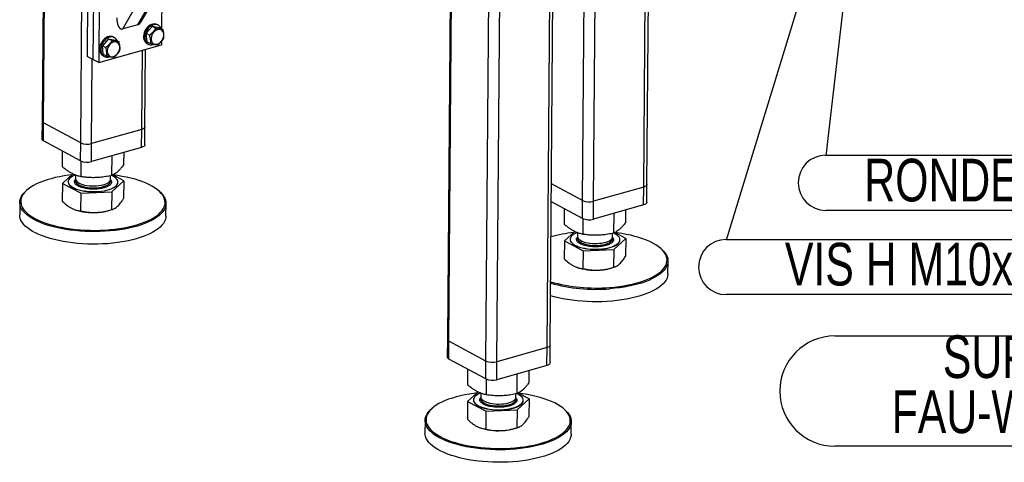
# Model space of a CAD drawing. Header units: millimetres. Extents: x 5 to 589, y 5 to 415.
# Tile 26 of 42: x 405 to 486, y 214 to 251. Entities that reach past the tile are written whole.
import ezdxf

# ---------------------------------------------------------------- set-up
doc = ezdxf.new("R2010")
doc.units = ezdxf.units.MM
doc.layers.add('NOTES', color=6, linetype='Continuous')
doc.layers.add('TRAIT-FORT', color=4, linetype='Continuous', lineweight=25)
doc.styles.add('SLDTEXTSTYLE0', font='TXT', dxfattribs={"width": 0.75})
doc.dimstyles.new('SLDDIMSTYLE3', dxfattribs={"dimtxt": 0.18, "dimasz": 2, "dimexe": 0, "dimexo": 0.0625, "dimgap": 0, "dimtad": 0, "dimtih": 1, "dimtoh": 1, "dimdec": 0, "dimrnd": 1e-09, "dimzin": 0, "dimdsep": 46, "dimtxsty": 'Standard', "dimsah": 1, "dimcen": 0.09, "dimadec": 0, "dimazin": 0, "dimtfac": 2, "dimtdec": 0, "dimtofl": 0, "dimtmove": 0, "dimatfit": 3, "dimfxl": 1, "dimfrac": 2, "dimtolj": 1, "dimtzin": 0, "dimarcsym": 0})

# ---------------------------------------------------------------- blocks, each defined once
blk = doc.blocks.new('SW_NOTE_20')
at = {"layer": 'NOTES', "color": 0}
for p, q in [((-47.17, 4.528), (-4.528, 4.528)), ((-4.528, -4.528), (-47.17, -4.528))]:
    blk.add_line(p, q, dxfattribs=at)
for centre, start, end in [((-47.17, 0), 90, 270), ((-4.528, 0), 270, 90)]:
    blk.add_arc(centre, 4.528, start, end, dxfattribs=at)
at = {"layer": 'NOTES', "color": 0, "char_height": 3.5, "attachment_point": 2, "style": 'SLDTEXTSTYLE0'}
for s, insert in [('SUPPORT M36', (-25.933, 4.575)), ('FAU-WSIGHT11-007', (-25.936, 0.05))]:
    blk.add_mtext(s, dxfattribs=dict(at, insert=insert))
blk = doc.blocks.new('SW_NOTE_21')
at = {"layer": 'NOTES', "color": 0}
for p, q in [((0, 0.046), (37.233, 0.046)), ((37.233, -4.482), (0, -4.482))]:
    blk.add_line(p, q, dxfattribs=at)
for centre, start, end in [((0, -2.218), 90, 270), ((37.233, -2.218), 270, 90)]:
    blk.add_arc(centre, 2.264, start, end, dxfattribs=at)
at = {"layer": 'NOTES', "color": 0, "insert": (18.677, -0.227), "char_height": 3.5, "attachment_point": 2, "style": 'SLDTEXTSTYLE0'}
blk.add_mtext('VIS H M10x30-26', dxfattribs=at)
blk = doc.blocks.new('SW_NOTE_22')
at = {"layer": 'NOTES', "color": 0}
for p, q in [((0, 0.046), (34.34, 0.046)), ((34.34, -4.482), (0, -4.482))]:
    blk.add_line(p, q, dxfattribs=at)
for centre, start, end in [((0, -2.218), 90, 270), ((34.34, -2.218), 270, 90)]:
    blk.add_arc(centre, 2.264, start, end, dxfattribs=at)
at = {"layer": 'NOTES', "color": 0, "insert": (17.014, -0.245), "char_height": 3.5, "attachment_point": 2, "style": 'SLDTEXTSTYLE0'}
blk.add_mtext('RONDELLE M 10', dxfattribs=at)

msp = doc.modelspace()

# ---------------------------------------------------------------- linework, layer by layer
at = {"layer": 'TRAIT-FORT', "color": 4, "linetype": 'Continuous', "lineweight": 25}
for p, q in [((407.327, 298.486), (406.886, 242.286)), ((407.011, 242.135), (407.453, 298.419)), ((410.052, 240.498), (410.492, 296.629)), ((456.26, 236.876), (456.703, 293.368)), ((456.52, 237.075), (456.962, 293.357)), ((415.041, 250.484), (435.394, 286.155)), ((413.515, 249.852), (433.903, 285.583)), ((414.738, 250.198), (435.029, 285.759)), ((452.141, 235.709), (452.5, 281.513)), ((440.586, 280.581), (440.144, 224.38)), ((440.269, 224.23), (440.711, 280.513)), ((451.246, 235.768), (451.6, 280.91)), ((448.324, 223.7), (448.768, 280.192)), ((448.584, 223.9), (449.026, 280.181)), ((444.205, 222.534), (444.651, 279.291)), ((443.31, 222.593), (443.751, 278.723)), ((410.717, 264.523), (410.584, 247.6)), ((411.193, 264.267), (411.06, 247.344)), ((411.668, 264.011), (411.535, 247.088)), ((416.722, 253.43), (416.694, 249.866)), ((414.738, 250.198), (413.515, 249.852)), ((415.943, 250.075), (415.435, 249.496)), ((415.943, 250.075), (416.227, 249.921)), ((415.943, 250.075), (416.522, 249.958)), ((416.432, 250.155), (416.337, 250.206)), ((416.522, 249.958), (416.807, 249.805)), ((412.338, 249.054), (411.831, 248.476)), ((412.338, 249.054), (412.623, 248.901)), ((412.338, 249.054), (412.918, 248.938)), ((412.828, 249.134), (412.733, 249.186)), ((412.918, 248.938), (413.203, 248.784)), ((415.435, 249.496), (415.72, 249.343)), ((415.508, 248.802), (415.435, 249.496)), ((411.535, 247.088), (416.684, 248.546)), ((411.831, 248.476), (412.116, 248.323)), ((411.903, 247.781), (411.831, 248.476)), ((415.066, 241.605), (415.117, 248.103)), ((415.325, 241.805), (415.376, 248.176)), ((415.503, 248.656), (415.598, 248.605)), ((415.508, 248.802), (415.792, 248.648)), ((416.686, 248.83), (416.684, 248.546)), ((411.06, 247.344), (410.584, 247.6)), ((410.947, 240.439), (411.001, 247.376)), ((411.535, 247.088), (411.06, 247.344)), ((411.899, 247.636), (411.994, 247.585)), ((411.903, 247.781), (412.188, 247.628)), ((406.886, 242.286), (406.874, 240.814)), ((406.999, 240.664), (407.011, 242.135)), ((410.052, 240.498), (407.011, 242.135)), ((415.066, 241.605), (410.947, 240.439)), ((415.054, 240.134), (415.066, 241.605)), ((415.314, 240.334), (415.325, 241.805)), ((410.04, 239.027), (406.999, 240.664)), ((410.04, 239.027), (410.052, 240.498)), ((410.935, 238.968), (410.947, 240.439)), ((415.054, 240.134), (410.935, 238.968)), ((408.558, 238.527), (408.568, 239.819)), ((412.612, 237.829), (412.625, 239.446)), ((413.599, 238.741), (413.607, 239.724)), ((410.091, 237.722), (410.102, 238.998)), ((409.398, 237.964), (408.548, 237.178)), ((409.633, 237.862), (409.63, 237.544)), ((412.51, 237.521), (412.512, 237.809)), ((413.589, 237.392), (412.686, 237.866)), ((408.548, 237.178), (408.536, 235.718)), ((408.548, 237.178), (410.081, 236.373)), ((409.024, 237.316), (409.024, 237.301)), ((412.602, 236.48), (413.589, 237.392)), ((413.113, 237.269), (413.113, 237.284)), ((413.589, 237.392), (413.577, 235.932)), ((451.246, 235.768), (448.688, 237.145)), ((456.26, 236.876), (452.141, 235.709)), ((456.248, 235.404), (456.26, 236.876)), ((456.508, 235.604), (456.52, 237.075)), ((405.709, 236.678), (405.637, 236.618)), ((410.069, 234.913), (410.081, 236.373)), ((410.081, 236.373), (412.602, 236.48)), ((412.602, 236.48), (412.59, 235.02)), ((416.489, 236.533), (416.417, 236.594)), ((405.055, 235.618), (405.047, 234.588)), ((417.046, 234.493), (417.055, 235.524)), ((451.234, 234.297), (448.677, 235.674)), ((451.234, 234.297), (451.246, 235.768)), ((452.129, 234.238), (452.141, 235.709)), ((456.248, 235.404), (452.129, 234.238)), ((409.541, 235.028), (409.569, 235.018)), ((412.532, 234.994), (412.685, 235.048)), ((449.752, 233.797), (449.762, 235.089)), ((453.806, 233.099), (453.819, 234.716)), ((454.793, 234.011), (454.801, 234.994)), ((451.286, 232.992), (451.296, 234.268)), ((450.592, 233.234), (449.742, 232.448)), ((450.827, 233.132), (450.824, 232.814)), ((453.704, 232.791), (453.706, 233.079)), ((454.783, 232.662), (453.88, 233.137)), ((449.742, 232.448), (449.73, 230.988)), ((449.742, 232.448), (451.275, 231.643)), ((450.218, 232.586), (450.218, 232.571)), ((453.796, 231.75), (454.783, 232.662)), ((454.307, 232.539), (454.307, 232.554)), ((454.783, 232.662), (454.771, 231.202)), ((451.275, 231.643), (451.264, 230.183)), ((451.275, 231.643), (453.796, 231.75)), ((453.796, 231.75), (453.784, 230.29)), ((457.683, 231.803), (457.611, 231.864)), ((450.735, 230.298), (450.763, 230.288)), ((453.726, 230.265), (453.879, 230.318)), ((458.241, 229.764), (458.249, 230.794)), ((440.144, 224.38), (440.133, 222.909)), ((440.258, 222.758), (440.269, 224.23)), ((443.31, 222.593), (440.269, 224.23)), ((448.573, 222.428), (448.584, 223.9)), ((448.324, 223.7), (444.205, 222.534)), ((448.313, 222.228), (448.324, 223.7)), ((443.299, 221.121), (440.258, 222.758)), ((443.299, 221.121), (443.31, 222.593)), ((444.194, 221.062), (444.205, 222.534)), ((448.313, 222.228), (444.194, 221.062)), ((441.817, 220.622), (441.827, 221.913)), ((445.871, 219.923), (445.883, 221.541)), ((446.858, 220.836), (446.866, 221.819)), ((443.35, 219.816), (443.36, 221.092)), ((442.657, 220.059), (441.806, 219.272)), ((442.891, 219.956), (442.889, 219.638)), ((445.769, 219.616), (445.771, 219.904)), ((446.847, 219.487), (445.944, 219.961)), ((441.806, 219.272), (441.795, 217.812)), ((441.806, 219.272), (443.34, 218.467)), ((442.283, 219.41), (442.282, 219.396)), ((445.86, 218.574), (446.847, 219.487)), ((446.371, 219.363), (446.371, 219.378)), ((446.847, 219.487), (446.836, 218.026)), ((438.968, 218.772), (438.895, 218.713)), ((443.328, 217.007), (443.34, 218.467)), ((443.34, 218.467), (445.86, 218.574)), ((445.86, 218.574), (445.849, 217.114)), ((449.747, 218.628), (449.675, 218.688)), ((438.314, 217.712), (438.305, 216.682)), ((450.305, 216.588), (450.313, 217.618)), ((442.799, 217.122), (442.827, 217.112)), ((445.791, 217.089), (445.944, 217.142))]:
    msp.add_line(p, q, dxfattribs=at)
at = {"layer": 'TRAIT-FORT', "color": 4, "linetype": 'Continuous', "lineweight": 25, "flags": 128}
for points in [[(416.337, 250.206), (416.335, 250.207), (416.226, 250.249), (416.107, 250.265), (415.982, 250.254), (415.855, 250.216), (415.73, 250.154), (415.612, 250.068), (415.503, 249.961), (415.407, 249.838), (415.328, 249.701), (415.268, 249.556)], [(416.67, 249.879), (416.665, 249.89), (416.605, 249.999), (416.526, 250.089), (416.43, 250.156), (416.321, 250.198), (416.202, 250.214), (416.077, 250.203), (415.95, 250.165), (415.825, 250.102), (415.707, 250.016), (415.598, 249.91), (415.502, 249.787), (415.423, 249.65), (415.363, 249.505)], [(415.831, 248.982), (415.855, 248.868), (415.9, 248.768), (415.965, 248.688), (416.046, 248.63), (416.141, 248.596), (416.245, 248.59), (416.353, 248.61), (416.461, 248.656), (416.564, 248.725), (416.657, 248.816), (416.737, 248.923), (416.8, 249.043), (416.843, 249.169), (416.865, 249.297), (416.864, 249.42), (416.84, 249.534), (416.795, 249.634), (416.73, 249.714), (416.649, 249.772), (416.554, 249.806), (416.45, 249.812), (416.342, 249.792), (416.234, 249.746), (416.131, 249.677), (416.038, 249.586), (415.958, 249.479), (415.895, 249.359), (415.852, 249.233), (415.83, 249.105), (415.831, 248.982)], [(412.733, 249.186), (412.731, 249.187), (412.622, 249.229), (412.503, 249.244), (412.378, 249.233), (412.251, 249.196), (412.126, 249.133), (412.007, 249.047), (411.899, 248.941), (411.803, 248.817), (411.724, 248.681), (411.664, 248.536)], [(413.066, 248.858), (413.061, 248.869), (413.001, 248.979), (412.922, 249.069), (412.826, 249.136), (412.717, 249.178), (412.598, 249.193), (412.473, 249.182), (412.346, 249.145), (412.221, 249.082), (412.102, 248.996), (411.994, 248.89), (411.898, 248.766), (411.819, 248.63), (411.759, 248.484)], [(415.268, 249.556), (415.229, 249.407), (415.213, 249.258), (415.218, 249.116), (415.247, 248.983), (415.297, 248.865), (415.367, 248.764), (415.455, 248.686), (415.503, 248.656)], [(415.363, 249.505), (415.324, 249.356), (415.308, 249.207), (415.314, 249.064), (415.342, 248.932), (415.392, 248.813), (415.462, 248.713), (415.55, 248.635), (415.653, 248.58), (415.767, 248.551), (415.89, 248.549), (416.016, 248.573), (416.031, 248.578)], [(411.664, 248.536), (411.625, 248.386), (411.608, 248.238), (411.614, 248.095), (411.643, 247.962), (411.693, 247.844), (411.763, 247.744), (411.851, 247.665), (411.899, 247.636)], [(411.759, 248.484), (411.72, 248.335), (411.703, 248.187), (411.709, 248.044), (411.738, 247.911), (411.788, 247.793), (411.858, 247.693), (411.946, 247.614), (412.049, 247.559), (412.163, 247.53), (412.286, 247.528), (412.412, 247.552), (412.427, 247.557)], [(412.227, 247.961), (412.251, 247.847), (412.296, 247.748), (412.361, 247.667), (412.442, 247.609), (412.537, 247.576), (412.64, 247.569), (412.749, 247.589), (412.857, 247.635), (412.96, 247.705), (413.053, 247.795), (413.133, 247.903), (413.196, 248.022), (413.239, 248.149), (413.261, 248.276), (413.26, 248.4), (413.236, 248.514), (413.191, 248.613), (413.126, 248.694), (413.045, 248.752), (412.95, 248.785), (412.846, 248.792), (412.738, 248.772), (412.63, 248.726), (412.527, 248.656), (412.434, 248.566), (412.354, 248.458), (412.291, 248.339), (412.247, 248.213), (412.226, 248.085), (412.227, 247.961)], [(415.325, 241.805), (415.318, 241.768), (415.288, 241.721), (415.234, 241.677), (415.159, 241.638), (415.066, 241.605)], [(415.325, 241.805), (415.318, 241.768), (415.288, 241.721), (415.234, 241.677), (415.159, 241.638), (415.066, 241.605)], [(415.314, 240.334), (415.307, 240.297), (415.276, 240.249), (415.222, 240.205), (415.147, 240.166), (415.054, 240.134)], [(409.302, 237.875), (409.062, 237.846), (408.683, 237.789), (408.314, 237.722), (407.959, 237.645), (407.618, 237.559), (407.294, 237.464), (406.987, 237.359), (406.7, 237.247), (406.434, 237.127), (406.19, 237), (405.969, 236.867), (405.772, 236.727), (405.6, 236.583), (405.455, 236.434), (405.336, 236.281), (405.244, 236.126), (405.18, 235.968), (405.144, 235.808), (405.136, 235.648), (405.157, 235.487), (405.205, 235.328), (405.281, 235.17), (405.385, 235.014), (405.516, 234.861), (405.674, 234.712), (405.857, 234.567), (406.064, 234.428), (406.296, 234.294), (406.55, 234.167), (406.826, 234.047), (407.121, 233.934), (407.436, 233.829), (407.768, 233.734), (408.115, 233.647), (408.477, 233.57), (408.851, 233.502), (409.235, 233.445), (409.628, 233.399), (410.028, 233.363), (410.432, 233.338), (410.84, 233.323), (411.249, 233.32), (411.656, 233.329), (412.061, 233.348), (412.461, 233.378), (412.855, 233.419), (413.24, 233.47), (413.614, 233.532), (413.976, 233.604), (414.324, 233.685), (414.657, 233.776), (414.973, 233.876), (415.27, 233.984), (415.546, 234.1), (415.802, 234.224), (416.034, 234.354), (416.244, 234.491), (416.428, 234.633), (416.587, 234.779), (416.719, 234.93), (416.824, 235.085), (416.902, 235.242), (416.952, 235.4), (416.974, 235.561), (416.968, 235.721), (416.933, 235.881), (416.871, 236.04), (416.781, 236.197), (416.663, 236.351), (416.519, 236.503), (416.349, 236.649), (416.153, 236.792), (415.933, 236.928), (415.69, 237.059), (415.425, 237.183), (415.139, 237.299), (414.834, 237.408), (414.511, 237.508), (414.171, 237.599), (413.816, 237.681), (413.448, 237.754), (413.069, 237.816), (412.684, 237.868)], [(409.609, 237.871), (409.499, 237.824), (409.355, 237.749), (409.235, 237.667), (409.141, 237.58), (409.074, 237.489), (409.035, 237.396), (409.024, 237.301), (409.042, 237.206), (409.089, 237.112), (409.163, 237.021), (409.264, 236.934), (409.391, 236.852), (409.541, 236.777), (409.712, 236.708), (409.903, 236.648), (410.11, 236.597), (410.33, 236.556), (410.561, 236.526), (410.798, 236.506), (411.04, 236.498), (411.282, 236.5), (411.521, 236.514), (411.753, 236.539), (411.976, 236.575), (412.187, 236.621), (412.381, 236.676), (412.557, 236.74), (412.713, 236.812), (412.845, 236.891), (412.952, 236.975), (412.952, 236.975)], [(412.952, 236.975), (413.033, 237.064), (413.086, 237.157), (413.111, 237.251), (413.107, 237.346), (413.074, 237.441), (413.014, 237.533), (412.926, 237.622), (412.812, 237.707), (412.674, 237.786), (412.627, 237.809)], [(409.024, 237.301), (409.024, 237.286), (409.042, 237.191), (409.089, 237.097), (409.163, 237.006), (409.264, 236.919), (409.391, 236.837), (409.541, 236.762), (409.712, 236.694), (409.903, 236.634), (410.11, 236.583), (410.33, 236.542), (410.56, 236.511), (410.798, 236.491), (411.04, 236.483), (411.282, 236.486), (411.521, 236.499), (411.753, 236.524), (411.976, 236.56), (412.187, 236.606), (412.381, 236.661), (412.557, 236.725), (412.712, 236.797), (412.845, 236.876), (412.952, 236.961)], [(409.644, 237.464), (409.629, 237.392), (409.64, 237.313), (409.679, 237.235), (409.745, 237.16), (409.836, 237.089), (409.952, 237.024), (410.089, 236.966), (410.246, 236.915), (410.418, 236.873), (410.603, 236.842), (410.797, 236.82), (410.997, 236.809), (411.198, 236.81), (411.396, 236.821), (411.588, 236.843), (411.77, 236.875), (411.938, 236.917), (412.089, 236.968), (412.221, 237.027), (412.33, 237.092), (412.414, 237.163), (412.473, 237.238), (412.504, 237.316), (412.507, 237.395), (412.495, 237.442)], [(409.63, 237.544), (409.636, 237.492), (409.668, 237.414), (409.727, 237.338), (409.812, 237.266), (409.922, 237.199), (410.054, 237.139), (410.206, 237.086), (410.375, 237.042), (410.557, 237.008), (410.749, 236.984), (410.948, 236.97), (411.149, 236.968), (411.348, 236.976), (411.542, 236.995), (411.727, 237.025), (411.899, 237.065), (412.055, 237.114), (412.191, 237.17), (412.306, 237.234), (412.397, 237.304)], [(456.52, 237.075), (456.512, 237.039), (456.482, 236.991), (456.428, 236.947), (456.353, 236.908), (456.26, 236.876)], [(456.52, 237.075), (456.512, 237.039), (456.482, 236.991), (456.428, 236.947), (456.353, 236.908), (456.26, 236.876)], [(416.489, 236.533), (416.592, 236.441), (416.738, 236.287), (416.857, 236.131), (416.949, 235.972), (417.012, 235.811), (417.047, 235.648), (417.053, 235.486), (417.031, 235.324), (416.981, 235.163), (416.902, 235.004), (416.795, 234.847), (416.661, 234.694), (416.5, 234.545), (416.313, 234.402), (416.101, 234.263), (415.865, 234.131), (415.606, 234.006), (415.326, 233.888), (415.025, 233.779), (414.705, 233.677), (414.368, 233.585), (414.015, 233.503), (413.648, 233.43), (413.268, 233.367), (412.878, 233.315), (412.48, 233.273), (412.074, 233.243), (411.664, 233.224), (411.251, 233.215), (410.836, 233.219), (410.423, 233.233), (410.013, 233.258), (409.608, 233.295), (409.21, 233.342), (408.82, 233.4), (408.441, 233.468), (408.075, 233.546), (407.723, 233.634), (407.387, 233.731), (407.068, 233.837), (406.768, 233.951), (406.489, 234.073), (406.231, 234.202), (405.996, 234.338), (405.786, 234.479), (405.6, 234.626), (405.441, 234.777), (405.308, 234.932), (405.203, 235.09), (405.125, 235.25), (405.076, 235.412), (405.056, 235.574), (405.064, 235.737), (405.1, 235.898), (405.165, 236.059), (405.258, 236.216), (405.378, 236.371), (405.526, 236.522), (405.637, 236.618)], [(456.508, 235.604), (456.501, 235.567), (456.47, 235.52), (456.416, 235.475), (456.341, 235.436), (456.248, 235.404)], [(412.27, 232.227), (411.861, 232.202), (411.449, 232.188), (411.035, 232.186), (410.622, 232.194), (410.21, 232.214), (409.802, 232.245), (409.4, 232.287), (409.006, 232.339), (408.621, 232.403), (408.248, 232.476), (407.889, 232.559), (407.545, 232.652), (407.217, 232.753), (406.907, 232.863), (406.617, 232.981), (406.349, 233.107), (406.103, 233.239), (405.88, 233.378), (405.682, 233.522), (405.509, 233.671), (405.363, 233.824), (405.244, 233.98), (405.153, 234.14), (405.089, 234.301), (405.054, 234.463), (405.047, 234.588)], [(417.046, 234.493), (417.038, 234.375), (417.001, 234.213), (416.937, 234.053), (416.844, 233.895), (416.723, 233.74), (416.575, 233.589), (416.402, 233.443), (416.202, 233.302), (415.978, 233.166), (415.731, 233.038), (415.461, 232.916), (415.17, 232.802), (414.859, 232.697), (414.531, 232.6), (414.185, 232.513), (413.825, 232.435), (413.452, 232.367), (413.067, 232.31), (412.672, 232.263), (412.27, 232.227)], [(450.379, 232.894), (450.298, 232.805), (450.245, 232.713), (450.22, 232.618), (450.224, 232.523), (450.256, 232.429), (450.317, 232.336), (450.405, 232.247), (450.519, 232.163), (450.657, 232.084), (450.818, 232.012), (450.999, 231.947), (451.198, 231.892), (451.412, 231.846), (451.638, 231.81), (451.873, 231.785), (452.113, 231.771), (452.355, 231.768), (452.596, 231.776), (452.832, 231.795), (453.06, 231.826), (453.277, 231.867), (453.48, 231.917), (453.666, 231.977), (453.832, 232.045), (453.976, 232.121), (454.096, 232.203), (454.19, 232.29), (454.257, 232.38), (454.296, 232.474), (454.306, 232.569), (454.288, 232.664), (454.242, 232.758), (454.167, 232.849), (454.066, 232.936), (453.94, 233.018), (453.807, 233.085)], [(450.824, 232.814), (450.825, 232.801), (450.842, 232.723), (450.888, 232.645), (450.961, 232.571), (451.058, 232.502), (451.18, 232.438), (451.322, 232.382), (451.483, 232.333), (451.659, 232.294), (451.846, 232.265), (452.042, 232.246), (452.242, 232.238), (452.443, 232.241), (452.64, 232.255), (452.83, 232.279), (453.009, 232.314), (453.173, 232.358), (453.32, 232.411), (453.446, 232.472), (453.549, 232.539), (453.627, 232.611), (453.678, 232.687), (453.702, 232.765), (453.704, 232.791)], [(450.838, 232.734), (450.828, 232.701), (450.825, 232.622), (450.85, 232.544), (450.903, 232.467), (450.981, 232.394), (451.085, 232.326), (451.212, 232.264), (451.359, 232.209), (451.524, 232.163), (451.703, 232.126)], [(451.703, 232.126), (451.893, 232.1), (452.091, 232.083), (452.291, 232.078), (452.491, 232.084), (452.687, 232.101), (452.874, 232.128), (453.05, 232.165), (453.21, 232.211), (453.352, 232.266), (453.472, 232.329), (453.569, 232.397), (453.641, 232.47), (453.686, 232.547), (453.703, 232.625), (453.692, 232.704), (453.689, 232.712)], [(453.456, 228.631), (453.853, 228.667), (454.242, 228.713), (454.622, 228.77), (454.991, 228.837), (455.346, 228.913), (455.687, 229), (456.011, 229.095), (456.318, 229.199), (456.605, 229.312), (456.871, 229.432), (457.115, 229.559), (457.336, 229.692), (457.533, 229.831), (457.705, 229.976), (457.85, 230.125), (457.969, 230.277), (458.061, 230.433), (458.125, 230.591), (458.161, 230.751), (458.169, 230.911), (458.148, 231.071), (458.1, 231.231), (458.023, 231.389), (457.919, 231.545), (457.788, 231.698), (457.631, 231.847), (457.448, 231.991), (457.24, 232.131), (457.009, 232.265), (456.755, 232.392), (456.479, 232.512), (456.183, 232.625), (455.869, 232.729), (455.537, 232.825), (455.189, 232.912), (454.828, 232.989), (454.454, 233.056), (454.07, 233.113), (453.877, 233.138)], [(450.218, 232.571), (450.224, 232.509), (450.256, 232.414), (450.317, 232.322), (450.405, 232.233), (450.519, 232.148), (450.657, 232.069), (450.818, 231.997), (450.999, 231.933), (451.198, 231.877), (451.412, 231.831), (451.638, 231.795), (451.873, 231.77), (452.113, 231.756), (452.355, 231.753), (452.596, 231.761), (452.832, 231.781), (453.06, 231.811), (453.277, 231.852), (453.48, 231.903), (453.666, 231.962), (453.832, 232.031), (453.976, 232.106), (454.096, 232.188), (454.19, 232.275), (454.257, 232.366), (454.296, 232.459), (454.307, 232.539)], [(457.683, 231.803), (457.703, 231.786), (457.863, 231.635), (457.995, 231.48), (458.101, 231.322), (458.178, 231.162), (458.227, 231), (458.248, 230.837), (458.24, 230.675), (458.204, 230.513), (458.139, 230.353), (458.046, 230.195), (457.925, 230.04), (457.778, 229.889), (457.604, 229.743), (457.404, 229.602), (457.18, 229.467), (456.933, 229.338), (456.663, 229.216), (456.372, 229.103), (456.061, 228.997), (455.733, 228.9), (455.387, 228.813), (455.027, 228.735), (454.654, 228.667), (454.269, 228.61), (453.874, 228.563), (453.472, 228.527)], [(458.241, 229.764), (458.239, 229.726), (458.217, 229.564), (458.167, 229.403), (458.088, 229.244), (457.981, 229.087), (457.847, 228.934), (457.686, 228.786), (457.499, 228.642), (457.287, 228.503), (457.051, 228.371), (456.792, 228.246), (456.512, 228.128), (456.211, 228.019), (455.891, 227.917), (455.554, 227.825), (455.201, 227.743), (454.834, 227.67), (454.454, 227.607), (454.064, 227.555), (453.666, 227.514), (453.26, 227.483), (452.85, 227.464), (452.437, 227.456), (452.022, 227.459), (451.609, 227.473), (451.199, 227.498), (450.794, 227.535), (450.396, 227.582), (450.006, 227.64), (449.627, 227.708), (449.261, 227.786), (448.909, 227.874), (448.616, 227.958)], [(448.584, 223.9), (448.577, 223.863), (448.546, 223.815), (448.492, 223.771), (448.417, 223.732), (448.324, 223.7)], [(448.584, 223.9), (448.577, 223.863), (448.546, 223.815), (448.492, 223.771), (448.417, 223.732), (448.324, 223.7)], [(448.573, 222.428), (448.565, 222.391), (448.535, 222.344), (448.481, 222.3), (448.406, 222.261), (448.313, 222.228)], [(442.561, 219.97), (442.321, 219.94), (441.941, 219.883), (441.573, 219.817), (441.217, 219.74), (440.876, 219.653), (440.552, 219.558), (440.246, 219.454), (439.959, 219.342), (439.692, 219.222), (439.448, 219.095), (439.227, 218.961), (439.03, 218.822), (438.859, 218.677), (438.713, 218.529), (438.594, 218.376), (438.503, 218.22), (438.439, 218.062), (438.403, 217.903), (438.395, 217.742), (438.415, 217.582), (438.464, 217.422), (438.54, 217.264), (438.644, 217.108), (438.775, 216.956), (438.932, 216.806), (439.115, 216.662), (439.323, 216.522), (439.554, 216.389), (439.809, 216.261), (440.084, 216.141), (440.38, 216.028), (440.695, 215.924), (441.027, 215.828), (441.374, 215.741), (441.735, 215.664), (442.109, 215.597), (442.494, 215.54), (442.887, 215.493), (443.286, 215.457), (443.691, 215.432), (444.099, 215.418), (444.507, 215.415), (444.915, 215.423), (445.32, 215.442), (445.72, 215.472), (446.113, 215.513), (446.498, 215.564), (446.873, 215.626), (447.235, 215.698), (447.583, 215.78), (447.916, 215.871), (448.231, 215.97), (448.528, 216.079), (448.805, 216.195), (449.06, 216.318), (449.293, 216.449), (449.502, 216.585), (449.686, 216.727), (449.845, 216.874), (449.978, 217.025), (450.083, 217.179), (450.161, 217.336), (450.211, 217.495), (450.233, 217.655), (450.226, 217.815), (450.192, 217.975), (450.129, 218.134), (450.039, 218.291), (449.922, 218.446), (449.778, 218.597), (449.607, 218.744), (449.412, 218.886), (449.192, 219.023), (448.949, 219.153), (448.684, 219.277), (448.398, 219.394), (448.093, 219.502), (447.769, 219.603), (447.429, 219.694), (447.075, 219.776), (446.707, 219.848), (446.328, 219.911), (445.942, 219.962)], [(442.867, 219.966), (442.757, 219.919), (442.614, 219.843), (442.494, 219.762), (442.4, 219.675), (442.332, 219.584), (442.293, 219.49), (442.283, 219.395), (442.301, 219.3), (442.348, 219.207), (442.422, 219.116), (442.523, 219.029), (442.65, 218.947), (442.8, 218.871), (442.971, 218.803), (443.161, 218.743), (443.368, 218.692), (443.589, 218.651), (443.819, 218.62), (444.057, 218.601), (444.299, 218.592), (444.541, 218.595), (444.779, 218.609), (445.012, 218.634), (445.235, 218.669), (445.445, 218.715), (445.64, 218.77), (445.816, 218.834), (445.971, 218.906), (446.103, 218.985), (446.211, 219.07), (446.211, 219.07)], [(446.211, 219.07), (446.291, 219.159), (446.344, 219.251), (446.369, 219.346), (446.366, 219.441), (446.333, 219.535), (446.273, 219.628), (446.185, 219.717), (446.071, 219.802), (445.932, 219.88), (445.872, 219.909)], [(442.282, 219.396), (442.283, 219.38), (442.301, 219.286), (442.347, 219.192), (442.422, 219.101), (442.523, 219.014), (442.649, 218.932), (442.799, 218.856), (442.971, 218.788), (443.161, 218.728), (443.368, 218.677), (443.588, 218.636), (443.819, 218.606), (444.057, 218.586), (444.298, 218.577), (444.54, 218.58), (444.779, 218.594), (445.012, 218.619), (445.235, 218.655), (445.445, 218.7), (445.64, 218.756), (445.816, 218.82), (445.971, 218.892), (446.103, 218.971), (446.21, 219.055)], [(442.903, 219.559), (442.888, 219.486), (442.899, 219.407), (442.937, 219.33), (443.003, 219.255), (443.095, 219.184), (443.211, 219.119), (443.348, 219.06), (443.504, 219.01), (443.677, 218.968), (443.862, 218.936), (444.056, 218.915), (444.255, 218.904), (444.456, 218.904), (444.655, 218.915), (444.847, 218.937), (445.028, 218.969), (445.197, 219.011), (445.348, 219.062), (445.479, 219.121), (445.589, 219.186), (445.673, 219.257), (445.731, 219.333), (445.762, 219.41), (445.765, 219.489), (445.754, 219.536)], [(442.889, 219.638), (442.895, 219.586), (442.926, 219.508), (442.986, 219.432), (443.071, 219.36), (443.181, 219.294), (443.313, 219.233), (443.465, 219.181), (443.634, 219.137), (443.816, 219.102), (444.008, 219.078), (444.207, 219.065), (444.407, 219.062), (444.607, 219.071), (444.801, 219.09), (444.985, 219.12), (445.157, 219.159), (445.313, 219.208), (445.45, 219.265), (445.565, 219.329), (445.656, 219.399)], [(449.747, 218.628), (449.851, 218.535), (449.997, 218.382), (450.116, 218.225), (450.207, 218.066), (450.271, 217.905), (450.306, 217.743), (450.312, 217.58), (450.29, 217.418), (450.239, 217.257), (450.16, 217.098), (450.053, 216.942), (449.919, 216.789), (449.758, 216.64), (449.572, 216.496), (449.36, 216.358), (449.124, 216.226), (448.865, 216.1), (448.585, 215.983), (448.284, 215.873), (447.964, 215.772), (447.627, 215.68), (447.274, 215.597), (446.907, 215.524), (446.527, 215.461), (446.137, 215.409), (445.738, 215.368), (445.333, 215.337), (444.923, 215.318), (444.509, 215.31), (444.095, 215.313), (443.682, 215.327), (443.272, 215.353), (442.867, 215.389), (442.468, 215.436), (442.079, 215.494), (441.7, 215.562), (441.334, 215.641), (440.982, 215.729), (440.645, 215.826), (440.326, 215.932), (440.027, 216.046), (439.747, 216.168), (439.49, 216.297), (439.255, 216.432), (439.044, 216.574), (438.859, 216.72), (438.699, 216.871), (438.567, 217.026), (438.461, 217.184), (438.384, 217.344), (438.335, 217.506), (438.314, 217.669), (438.322, 217.831), (438.359, 217.993), (438.423, 218.153), (438.516, 218.311), (438.637, 218.466), (438.785, 218.617), (438.895, 218.713)], [(445.528, 214.321), (445.12, 214.296), (444.708, 214.283), (444.294, 214.28), (443.88, 214.289), (443.468, 214.308), (443.06, 214.339), (442.658, 214.381), (442.264, 214.434), (441.88, 214.497), (441.507, 214.57), (441.148, 214.653), (440.803, 214.746), (440.475, 214.848), (440.166, 214.958), (439.876, 215.076), (439.607, 215.201), (439.361, 215.334), (439.138, 215.472), (438.94, 215.616), (438.768, 215.765), (438.622, 215.918), (438.503, 216.075), (438.411, 216.234), (438.348, 216.395), (438.313, 216.557), (438.305, 216.682)], [(450.305, 216.588), (450.296, 216.469), (450.26, 216.307), (450.195, 216.147), (450.102, 215.989), (449.982, 215.835), (449.834, 215.684), (449.66, 215.537), (449.461, 215.396), (449.237, 215.261), (448.989, 215.132), (448.719, 215.011), (448.428, 214.897), (448.118, 214.791), (447.789, 214.694), (447.444, 214.607), (447.084, 214.529), (446.71, 214.461), (446.325, 214.404), (445.931, 214.357), (445.528, 214.321)]]:
    msp.add_lwpolyline(points, dxfattribs=at)
at = {"layer": 'TRAIT-FORT', "color": 4, "linetype": 'Continuous', "lineweight": 25}
for centre, radius, start, end in [((407.068, 242.31), 0.184, 187.42089, 251.93188), ((407.056, 240.838), 0.184, 187.42089, 251.93188), ((410.583, 241.746), 1.357, 246.935, 285.54037), ((410.572, 240.275), 1.357, 246.935, 285.54037), ((412.208, 237.541), 0.303, 308.61775, 356.32504), ((412.69, 237.293), 0.423, 308.20582, 356.73697), ((451.777, 237.016), 1.357, 246.935, 285.54037), ((411.051, 239.472), 4.695, 251.59176, 273.38429), ((411.219, 238.992), 4.208, 271.49393, 288.18621), ((451.766, 235.545), 1.357, 246.935, 285.54037), ((451.728, 221.984), 11.229, 96.29691, 105.88834), ((451.299, 231.803), 1.428, 110.36612, 130.13289), ((452.245, 234.742), 4.695, 251.59176, 273.38429), ((452.413, 234.262), 4.208, 271.49393, 288.18621), ((452.317, 242.101), 13.623, 254.27039, 274.8619), ((452.322, 242.048), 13.464, 254.06218, 274.83053), ((440.326, 224.404), 0.184, 187.42089, 251.93188), ((440.315, 222.933), 0.184, 187.42089, 251.93188), ((443.842, 223.841), 1.357, 246.935, 285.54037), ((443.83, 222.369), 1.357, 246.935, 285.54037), ((445.467, 219.635), 0.303, 308.61775, 356.32504), ((445.949, 219.388), 0.423, 308.20582, 356.73697), ((444.31, 221.567), 4.695, 251.59176, 273.38429), ((444.477, 221.087), 4.208, 271.49393, 288.18621)]:
    msp.add_arc(centre, radius, start, end, dxfattribs=at)
for centre, start_param, end_param in [((413.523, 250.913), 1.751781, 3.322578), ((414.746, 251.259), 3.322578, 3.948526)]:
    msp.add_ellipse(centre, major_axis=(0.101, 1.07), ratio=0.471912, start_param=start_param, end_param=end_param, dxfattribs=at)
for points, knots in [([(416.227, 249.921), (416.194, 249.865), (416.126, 249.753), (416.002, 249.598), (415.864, 249.461), (415.768, 249.382), (415.72, 249.343)], [0, 0, 0, 0, 0.264605, 0.534948, 0.765343, 1, 1, 1, 1]), ([(416.227, 249.921), (416.288, 249.906), (416.411, 249.874), (416.569, 249.839), (416.702, 249.817), (416.772, 249.809), (416.807, 249.805)], [0, 0, 0, 0, 0.264605, 0.534948, 0.765343, 1, 1, 1, 1]), ([(416.879, 249.11), (416.885, 249.191), (416.893, 249.324), (416.869, 249.537), (416.838, 249.689), (416.814, 249.779), (416.807, 249.805)], [0, 0, 0, 0, 0.3855495, 0.6376419, 0.8965462, 1, 1, 1, 1]), ([(412.623, 248.901), (412.59, 248.845), (412.522, 248.732), (412.397, 248.578), (412.26, 248.44), (412.164, 248.362), (412.116, 248.323)], [0, 0, 0, 0, 0.264605, 0.534948, 0.765343, 1, 1, 1, 1]), ([(412.623, 248.901), (412.684, 248.885), (412.807, 248.853), (412.965, 248.819), (413.098, 248.796), (413.168, 248.788), (413.203, 248.784)], [0, 0, 0, 0, 0.264605, 0.534948, 0.765343, 1, 1, 1, 1]), ([(415.792, 248.648), (415.798, 248.729), (415.806, 248.862), (415.782, 249.076), (415.751, 249.227), (415.727, 249.317), (415.72, 249.343)], [0, 0, 0, 0, 0.385549, 0.637642, 0.896546, 1, 1, 1, 1]), ([(416.372, 248.532), (416.427, 248.577), (416.537, 248.667), (416.676, 248.813), (416.791, 248.963), (416.85, 249.061), (416.879, 249.11)], [0, 0, 0, 0, 0.2646049, 0.5349477, 0.7653431, 1, 1, 1, 1]), ([(412.188, 247.628), (412.194, 247.709), (412.202, 247.842), (412.178, 248.055), (412.146, 248.207), (412.123, 248.297), (412.116, 248.323)], [0, 0, 0, 0, 0.385549, 0.637642, 0.896546, 1, 1, 1, 1]), ([(412.768, 247.512), (412.822, 247.556), (412.932, 247.646), (413.072, 247.793), (413.187, 247.942), (413.246, 248.04), (413.275, 248.09)], [0, 0, 0, 0, 0.2646049, 0.5349477, 0.7653431, 1, 1, 1, 1]), ([(413.275, 248.09), (413.28, 248.17), (413.289, 248.304), (413.265, 248.517), (413.233, 248.668), (413.21, 248.759), (413.203, 248.784)], [0, 0, 0, 0, 0.3855495, 0.6376419, 0.8965462, 1, 1, 1, 1]), ([(416.372, 248.532), (416.332, 248.537), (416.252, 248.546), (416.109, 248.572), (415.953, 248.607), (415.846, 248.635), (415.792, 248.648)], [0, 0, 0, 0, 0.264605, 0.534948, 0.765343, 1, 1, 1, 1]), ([(412.768, 247.512), (412.728, 247.516), (412.647, 247.525), (412.504, 247.551), (412.349, 247.586), (412.242, 247.614), (412.188, 247.628)], [0, 0, 0, 0, 0.264605, 0.534948, 0.765343, 1, 1, 1, 1]), ([(410.091, 237.722), (409.989, 237.747), (409.795, 237.794), (409.509, 237.903), (409.256, 238.03), (409.022, 238.174), (408.795, 238.335), (408.64, 238.461), (408.558, 238.527)], [0, 0, 0, 0, 0.202068, 0.3827, 0.555315, 0.692992, 0.838894, 1, 1, 1, 1]), ([(413.599, 238.741), (413.533, 238.651), (413.408, 238.482), (413.224, 238.271), (413.061, 238.115), (412.91, 237.997), (412.764, 237.902), (412.664, 237.854), (412.612, 237.829)], [0, 0, 0, 0, 0.202068, 0.3827, 0.555315, 0.692992, 0.838894, 1, 1, 1, 1]), ([(412.612, 237.829), (412.444, 237.793), (412.125, 237.725), (411.656, 237.665), (411.24, 237.641), (410.854, 237.646), (410.48, 237.671), (410.225, 237.704), (410.091, 237.722)], [0, 0, 0, 0, 0.202068, 0.3827, 0.555315, 0.692992, 0.838894, 1, 1, 1, 1]), ([(412.469, 237.059), (412.428, 237.026), (412.345, 236.959), (412.157, 236.871), (411.922, 236.795), (411.645, 236.739), (411.393, 236.712), (411.188, 236.703), (410.988, 236.702), (410.746, 236.715), (410.474, 236.751), (410.223, 236.805), (409.994, 236.879), (409.798, 236.973), (409.65, 237.083), (409.577, 237.182), (409.55, 237.263), (409.545, 237.342), (409.565, 237.424), (409.618, 237.482), (409.637, 237.503)], [0, 0, 0, 0, 0.059515, 0.122596, 0.188298, 0.255395, 0.322492, 0.355381, 0.38828, 0.45136, 0.510875, 0.57039, 0.633471, 0.699173, 0.766271, 0.833368, 0.866257, 0.899155, 0.962235, 1, 1, 1, 1]), ([(412.498, 237.485), (412.523, 237.456), (412.565, 237.408), (412.586, 237.337), (412.592, 237.258), (412.565, 237.163), (412.5, 237.093), (412.469, 237.059)], [0, 0, 0, 0, 0.210612, 0.348429, 0.486283, 0.750611, 1, 1, 1, 1]), ([(408.536, 235.718), (408.66, 235.604), (408.847, 235.431), (409.105, 235.246), (409.236, 235.172), (409.301, 235.135)], [0, 0, 0, 0, 0.495251, 0.746818, 1, 1, 1, 1]), ([(409.301, 235.135), (409.43, 235.076), (409.69, 234.958), (409.942, 234.928), (410.069, 234.913)], [0, 0, 0, 0, 0.494511, 1, 1, 1, 1]), ([(412.59, 235.02), (412.67, 235.045), (412.79, 235.082), (412.956, 235.186), (413.04, 235.259), (413.082, 235.295)], [0, 0, 0, 0, 0.495251, 0.746818, 1, 1, 1, 1]), ([(413.082, 235.295), (413.124, 235.336), (413.206, 235.417), (413.33, 235.569), (413.454, 235.74), (413.536, 235.868), (413.577, 235.932)], [0, 0, 0, 0, 0.246491, 0.494593, 0.746793, 1, 1, 1, 1]), ([(410.069, 234.913), (410.274, 234.872), (410.582, 234.811), (411.005, 234.78), (411.22, 234.784), (411.328, 234.786)], [0, 0, 0, 0, 0.495251, 0.746818, 1, 1, 1, 1]), ([(411.328, 234.786), (411.54, 234.804), (411.967, 234.84), (412.381, 234.959), (412.59, 235.02)], [0, 0, 0, 0, 0.494511, 1, 1, 1, 1]), ([(451.286, 232.992), (451.183, 233.017), (450.989, 233.064), (450.703, 233.173), (450.45, 233.3), (450.216, 233.445), (449.989, 233.605), (449.834, 233.731), (449.752, 233.797)], [0, 0, 0, 0, 0.202068, 0.3827, 0.555315, 0.692992, 0.838894, 1, 1, 1, 1]), ([(454.793, 234.011), (454.727, 233.922), (454.602, 233.752), (454.418, 233.542), (454.255, 233.385), (454.104, 233.267), (453.958, 233.172), (453.859, 233.124), (453.806, 233.099)], [0, 0, 0, 0, 0.202068, 0.3827, 0.555315, 0.692992, 0.838894, 1, 1, 1, 1]), ([(451.672, 232.024), (451.588, 232.041), (451.416, 232.075), (451.188, 232.15), (450.992, 232.243), (450.844, 232.353), (450.771, 232.452), (450.744, 232.533), (450.739, 232.612), (450.761, 232.697), (450.817, 232.758), (450.839, 232.783)], [0, 0, 0, 0, 0.120245, 0.247693, 0.38044, 0.516004, 0.651567, 0.718017, 0.784484, 0.911932, 1, 1, 1, 1]), ([(453.806, 233.099), (453.638, 233.063), (453.319, 232.995), (452.85, 232.935), (452.434, 232.911), (452.048, 232.916), (451.674, 232.941), (451.419, 232.974), (451.286, 232.992)], [0, 0, 0, 0, 0.202068, 0.3827, 0.555315, 0.692992, 0.838894, 1, 1, 1, 1]), ([(453.688, 232.762), (453.715, 232.73), (453.758, 232.68), (453.78, 232.607), (453.786, 232.528), (453.759, 232.433), (453.694, 232.363), (453.663, 232.329)], [0, 0, 0, 0, 0.221692, 0.357574, 0.493493, 0.754111, 1, 1, 1, 1]), ([(453.663, 232.329), (453.622, 232.296), (453.539, 232.229), (453.351, 232.141), (453.116, 232.065), (452.839, 232.009), (452.588, 231.982), (452.382, 231.973), (452.182, 231.973), (451.939, 231.984), (451.759, 232.011), (451.672, 232.024)], [0, 0, 0, 0, 0.116497, 0.239972, 0.36858, 0.499917, 0.631255, 0.695633, 0.760028, 0.883503, 1, 1, 1, 1]), ([(454.276, 230.565), (454.359, 230.651), (454.527, 230.824), (454.689, 231.075), (454.771, 231.202)], [0, 0, 0, 0, 0.494511, 1, 1, 1, 1]), ([(449.73, 230.988), (449.854, 230.874), (450.041, 230.701), (450.299, 230.516), (450.43, 230.442), (450.495, 230.405)], [0, 0, 0, 0, 0.495251, 0.746818, 1, 1, 1, 1]), ([(450.495, 230.405), (450.624, 230.346), (450.884, 230.228), (451.136, 230.198), (451.264, 230.183)], [0, 0, 0, 0, 0.494511, 1, 1, 1, 1]), ([(452.522, 230.056), (452.734, 230.074), (453.161, 230.11), (453.575, 230.23), (453.784, 230.29)], [0, 0, 0, 0, 0.494511, 1, 1, 1, 1]), ([(453.784, 230.29), (453.864, 230.315), (453.984, 230.353), (454.15, 230.456), (454.234, 230.529), (454.276, 230.565)], [0, 0, 0, 0, 0.495251, 0.746818, 1, 1, 1, 1]), ([(451.264, 230.183), (451.468, 230.143), (451.776, 230.082), (452.199, 230.05), (452.414, 230.054), (452.522, 230.056)], [0, 0, 0, 0, 0.495251, 0.746818, 1, 1, 1, 1]), ([(443.35, 219.816), (443.248, 219.841), (443.053, 219.889), (442.768, 219.998), (442.515, 220.125), (442.28, 220.269), (442.053, 220.429), (441.898, 220.555), (441.817, 220.622)], [0, 0, 0, 0, 0.202068, 0.3827, 0.555315, 0.692992, 0.838894, 1, 1, 1, 1]), ([(446.858, 220.836), (446.792, 220.746), (446.667, 220.576), (446.483, 220.366), (446.32, 220.209), (446.169, 220.091), (446.023, 219.996), (445.923, 219.949), (445.871, 219.923)], [0, 0, 0, 0, 0.202068, 0.3827, 0.555315, 0.692992, 0.838894, 1, 1, 1, 1]), ([(445.871, 219.923), (445.702, 219.887), (445.383, 219.819), (444.914, 219.759), (444.498, 219.735), (444.113, 219.74), (443.739, 219.765), (443.484, 219.799), (443.35, 219.816)], [0, 0, 0, 0, 0.202068, 0.3827, 0.555315, 0.692992, 0.838894, 1, 1, 1, 1]), ([(445.727, 219.153), (445.687, 219.121), (445.603, 219.054), (445.415, 218.965), (445.18, 218.89), (444.904, 218.834), (444.652, 218.807), (444.447, 218.798), (444.246, 218.797), (444.004, 218.81), (443.733, 218.845), (443.482, 218.9), (443.252, 218.974), (443.056, 219.068), (442.909, 219.177), (442.836, 219.276), (442.809, 219.357), (442.804, 219.436), (442.824, 219.518), (442.876, 219.576), (442.896, 219.598)], [0, 0, 0, 0, 0.059515, 0.122596, 0.188298, 0.255395, 0.322492, 0.355381, 0.38828, 0.45136, 0.510875, 0.57039, 0.633471, 0.699173, 0.766271, 0.833368, 0.866257, 0.899155, 0.962235, 1, 1, 1, 1]), ([(445.757, 219.58), (445.782, 219.551), (445.823, 219.502), (445.844, 219.431), (445.85, 219.352), (445.824, 219.257), (445.759, 219.187), (445.727, 219.153)], [0, 0, 0, 0, 0.210612, 0.348429, 0.486283, 0.750611, 1, 1, 1, 1]), ([(441.795, 217.812), (441.919, 217.698), (442.106, 217.525), (442.363, 217.34), (442.494, 217.266), (442.56, 217.229)], [0, 0, 0, 0, 0.495251, 0.746818, 1, 1, 1, 1]), ([(445.849, 217.114), (445.928, 217.139), (446.049, 217.177), (446.214, 217.28), (446.299, 217.353), (446.341, 217.39)], [0, 0, 0, 0, 0.495251, 0.746818, 1, 1, 1, 1]), ([(446.341, 217.39), (446.382, 217.43), (446.465, 217.511), (446.589, 217.663), (446.713, 217.834), (446.795, 217.962), (446.836, 218.026)], [0, 0, 0, 0, 0.246491, 0.494593, 0.746793, 1, 1, 1, 1]), ([(442.56, 217.229), (442.689, 217.171), (442.948, 217.053), (443.201, 217.023), (443.328, 217.007)], [0, 0, 0, 0, 0.494511, 1, 1, 1, 1]), ([(443.328, 217.007), (443.532, 216.967), (443.84, 216.906), (444.264, 216.874), (444.479, 216.878), (444.587, 216.88)], [0, 0, 0, 0, 0.495251, 0.746818, 1, 1, 1, 1]), ([(444.587, 216.88), (444.798, 216.898), (445.225, 216.935), (445.639, 217.054), (445.849, 217.114)], [0, 0, 0, 0, 0.494511, 1, 1, 1, 1])]:
    msp.add_open_spline(points, degree=3, knots=knots, dxfattribs=at)

# ---------------------------------------------------------------- block references
at = {"layer": 'NOTES', "color": 211}
for name, p in [('SW_NOTE_22', (471.195, 239.442)), ('SW_NOTE_21', (463.019, 232.524)), ('SW_NOTE_20', (519.119, 220.126))]:
    msp.add_blockref(name, p, dxfattribs=at)

# ---------------------------------------------------------------- leaders
for points in [[(474.36, 266.854), (471.195, 239.442)], [(473.378, 266.364), (463.019, 232.524)]]:
    msp.add_leader(points, dimstyle='SLDDIMSTYLE3', dxfattribs=at)

doc.saveas('drawing.dxf')
